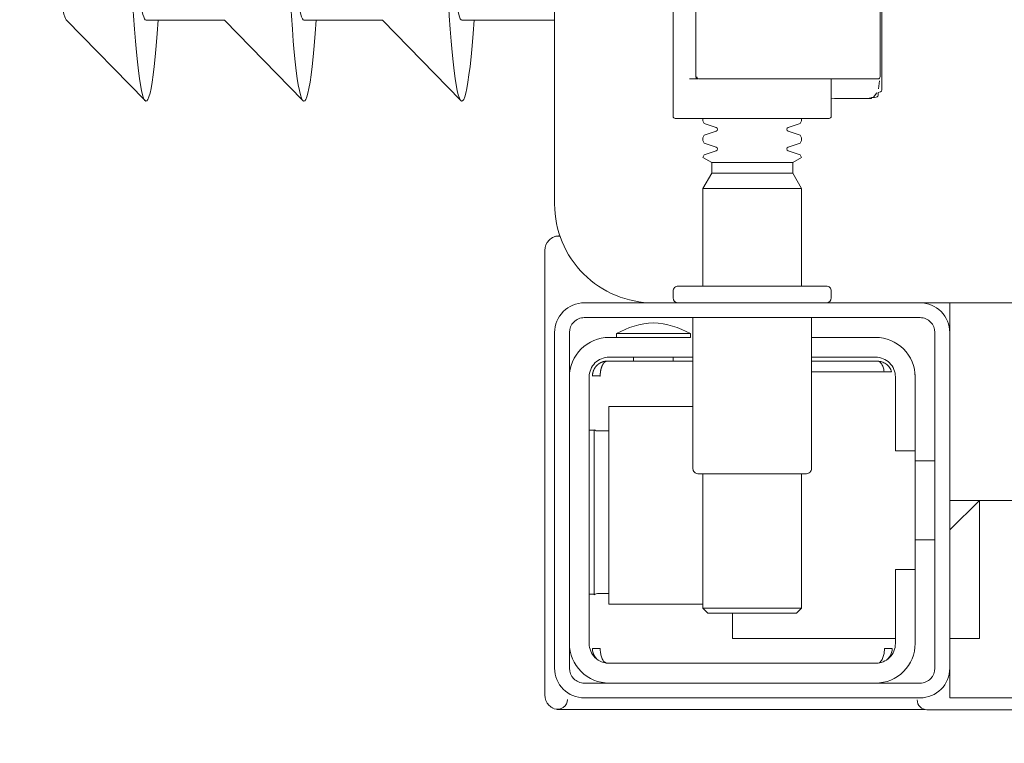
# Model space of a CAD drawing. Header units: millimetres. Extents: x 23192 to 177760, y -399809 to -79279.
# Tile 108 of 256: x 51601 to 51611, y -194671 to -194664. Entities that reach past the tile are written whole.
import ezdxf

# ---------------------------------------------------------------- set-up
doc = ezdxf.new("R2010")
doc.units = ezdxf.units.MM
doc.layers.get('0').update_dxf_attribs({"lineweight": 0})
doc.layers.add('!! wymiary osi', color=250, linetype='Continuous', lineweight=9)
doc.layers.add('!!_@ wypos sanit nd', color=7, linetype='Continuous', lineweight=0, plot=False)
doc.styles.add('TXT', font='simplex.shx')
doc.dimstyles.new('DIM50', dxfattribs={"dimscale": 5, "dimtxt": 2.5, "dimasz": 1.5, "dimexe": 0, "dimexo": 0, "dimgap": 0.5, "dimtad": 1, "dimdec": 4, "dimrnd": 0.5, "dimdsep": 46, "dimtxsty": 'TXT', "dimblk1": 'TICK1', "dimblk2": 'TICK1', "dimsah": 1, "dimcen": 0, "dimse1": 1, "dimse2": 1, "dimclrd": 1, "dimclre": 7, "dimclrt": 9, "dimadec": 0, "dimazin": 0, "dimtfac": 1, "dimtdec": 4, "dimtmove": 2, "dimatfit": 3, "dimldrblk": 'TICK1', "dimfxl": 1, "dimtolj": 1, "dimarcsym": 0})

# ---------------------------------------------------------------- blocks, each defined once
blk = doc.blocks.new('A$Cff2eaf8b')
for points in [[(-0.159934, -0.0325), (-0.172485, -0.0325, 0.405519), (-0.172, -0.032), (-0.172, -0.0313, 0.414214), (-0.1725, -0.0308), (-0.1875, -0.0308, 0.414214), (-0.188, -0.0313), (-0.188, -0.032, 0.405519), (-0.187515, -0.0325), (-0.19, -0.0325, -0.414214), (-0.2, -0.0225), (-0.2, 0.0575, -0.266001), (-0.195063, 0.066124)], [(-0.188, 0.062647), (-0.188, -0.013621, 0.414214), (-0.1878, -0.013821), (-0.175454, -0.013821), (-0.1722, -0.013821, 0.414214), (-0.172, -0.013621), (-0.172, -0.009821)], [(-0.185701, -0.002021), (-0.1857, -0.009616), (-0.1857, -0.002021), (-0.185671, -0.001918), (-0.185592, -0.001844), (-0.176957, -0.001821), (-0.167251, -0.001821, -0.414214), (-0.167051, -0.002021), (-0.167051, -0.009621, -0.414214), (-0.167251, -0.009821), (-0.185431, -0.009821), (-0.185527, -0.009779), (-0.185597, -0.009621)], [(-0.185, -0.013821), (-0.185, -0.014063, -0.050055), (-0.184854, -0.014324), (-0.183637, -0.014732, -0.719897), (-0.183637, -0.015111), (-0.184854, -0.015518, -0.050055), (-0.185, -0.01578), (-0.185, -0.016063, -0.050055), (-0.184854, -0.016324), (-0.183637, -0.016732, -0.719897), (-0.183637, -0.017111), (-0.184854, -0.017518, -0.050055), (-0.185, -0.01778), (-0.1841, -0.018299), (-0.1841, -0.019362), (-0.185, -0.020921), (-0.185, -0.0308)], [(-0.175, -0.013821), (-0.175, -0.014063, 0.050055), (-0.175147, -0.014324), (-0.176364, -0.014732, 0.719897), (-0.176364, -0.015111), (-0.175147, -0.015518, 0.050055), (-0.175, -0.01578), (-0.175, -0.016063, 0.050055), (-0.175147, -0.016324), (-0.176364, -0.016732, 0.719897), (-0.176364, -0.017111), (-0.175147, -0.017518, 0.050055), (-0.175, -0.01778), (-0.1759, -0.018299), (-0.1759, -0.019362), (-0.175, -0.020921), (-0.175, -0.0308)], [(-0.200108, -0.025837, 0.091301), (-0.200556, -0.026145, 0.198909), (-0.200995, -0.027205)], [(-0.199447, -0.025782, 0.170835), (-0.200108, -0.025837)], [(-0.18625, -0.035619, 0.119096), (-0.19, -0.034537, 0.119096), (-0.19375, -0.035619)], [(-0.186, -0.034), (-0.186, -0.0493, 0.414214), (-0.1855, -0.0498), (-0.1745, -0.0498, 0.414214), (-0.174, -0.0493), (-0.174, -0.034)], [(-0.1985, -0.04, -0.414214), (-0.1945, -0.036), (-0.18625, -0.036), (-0.18625, -0.035619), (-0.19375, -0.035619), (-0.19375, -0.036)], [(-0.174, -0.036), (-0.1675, -0.036, -0.414214), (-0.1635, -0.04), (-0.163531, -0.0395)], [(-0.186, -0.038), (-0.1945, -0.038, 0.414214), (-0.1965, -0.04), (-0.1965, -0.067, 0.414214), (-0.1945, -0.069), (-0.1675, -0.069, 0.414214), (-0.1655, -0.067), (-0.1655, -0.0595), (-0.1635, -0.0595), (-0.1635, -0.04)], [(-0.1635, -0.0475), (-0.1655, -0.0475), (-0.1655, -0.04, 0.414214), (-0.1675, -0.038), (-0.174, -0.038)], [(-0.1945, -0.061933), (-0.195152, -0.061936), (-0.195423, -0.061938), (-0.195602, -0.061941), (-0.195668, -0.061944, 0.116465), (-0.195892, -0.061996), (-0.196008, -0.062055), (-0.196008, -0.045346), (-0.195892, -0.045404, 0.116465), (-0.195668, -0.045457), (-0.195423, -0.045463), (-0.195152, -0.045465), (-0.1945, -0.045468)], [(-0.1675, -0.071, 0.414214), (-0.1635, -0.067), (-0.1635, -0.0595)], [(-0.1985, -0.067, 0.414214), (-0.1945, -0.071)], [(-0.200995, -0.072196, 0.198909), (-0.200556, -0.073256, 0.091301), (-0.200108, -0.073564)], [(-0.162367, -0.073693), (-0.162497, -0.073692), (-0.162689, -0.07369), (-0.162938, -0.073689), (-0.163235, -0.073688), (-0.163568, -0.073687), (-0.163928, -0.073687), (-0.164277, -0.073687), (-0.197711, -0.073687), (-0.198411, -0.073687), (-0.199029, -0.073689), (-0.199484, -0.073692), (-0.19961, -0.073687), (-0.19973, -0.073673), (-0.199839, -0.073652), (-0.200035, -0.073594, 0.517033), (-0.198699, -0.072655)], [(-0.1633, -0.072701, 0.412536), (-0.1623, -0.073695), (-0.112506, -0.073695), (-0.112215, -0.073667), (-0.111935, -0.073583), (-0.111677, -0.073445), (-0.11145, -0.073261), (-0.111264, -0.073036), (-0.111124, -0.072779), (-0.111037, -0.0725)]]:
    blk.add_lwpolyline(points, format="xyb")
for points in [[(-0.166876, -0.000701), (-0.166876, -0.010942), (-0.166917, -0.011068), (-0.167013, -0.011148), (-0.167254, -0.011204), (-0.167254, -0.011465), (-0.167282, -0.011569), (-0.167353, -0.011643), (-0.167465, -0.011681), (-0.167624, -0.011693), (-0.16775, -0.011698), (-0.167894, -0.011715), (-0.167971, -0.011793), (-0.168071, -0.01182), (-0.168199, -0.011821), (-0.171673, -0.011821), (-0.172, -0.011768)], [(-0.249446, -0.003829), (-0.241468, -0.012018)], [(-0.241365, -0.003874), (-0.233416, -0.003874), (-0.225483, -0.012018)], [(-0.225379, -0.003874), (-0.217431, -0.003874), (-0.209497, -0.012018)], [(-0.2, -0.003874), (-0.209394, -0.003874)], [(-0.186334, -0.009821), (-0.185506, -0.009821), (-0.185671, -0.009725), (-0.1857, -0.009621)], [(-0.167128, -0.010017), (-0.167144, -0.01028), (-0.167229, -0.010814)], [(-0.167384, -0.011223), (-0.167719, -0.011671), (-0.168293, -0.011816)], [(-0.1841, -0.018299), (-0.1759, -0.018299)], [(-0.1759, -0.019362), (-0.1841, -0.019362)], [(-0.175, -0.020921), (-0.185, -0.020921)], [(-0.200009, -0.025798), (-0.199877, -0.025758), (-0.199758, -0.025732), (-0.199626, -0.025715), (-0.199482, -0.025709)], [(-0.200995, -0.027205), (-0.200995, -0.072196)], [(-0.16, -0.0355), (-0.16, -0.0325), (0.16, -0.0325), (0.16, -0.0355)], [(-0.16, -0.0485), (-0.16, -0.0365)], [(-0.194782, -0.038401), (-0.186, -0.038401)], [(-0.192, -0.038), (-0.192, -0.038401)], [(-0.188, -0.038), (-0.188, -0.038401)], [(-0.166638, -0.0395), (-0.166664, -0.039342), (-0.166688, -0.039229), (-0.166717, -0.03912), (-0.166751, -0.039016), (-0.166788, -0.038918), (-0.166836, -0.038813), (-0.166889, -0.038719), (-0.166946, -0.038635), (-0.167015, -0.038553), (-0.167098, -0.038482), (-0.167185, -0.038432), (-0.167285, -0.038401), (-0.167184, -0.038408), (-0.167079, -0.038422), (-0.166965, -0.038446), (-0.166864, -0.038475), (-0.166767, -0.038511), (-0.166663, -0.038558), (-0.166571, -0.038608), (-0.166463, -0.038677), (-0.166362, -0.038756), (-0.166268, -0.038843), (-0.166182, -0.038937), (-0.166104, -0.039039), (-0.166035, -0.039147), (-0.165975, -0.03926), (-0.165926, -0.039378), (-0.165886, -0.0395), (-0.174, -0.0395)], [(-0.174, -0.038401), (-0.167218, -0.038401)], [(-0.185, -0.063), (-0.1945, -0.063), (-0.1945, -0.043), (-0.186, -0.043)], [(-0.195911, -0.045395), (-0.196019, -0.045393), (-0.196157, -0.045392), (-0.19632, -0.04539), (-0.1965, -0.045389)], [(-0.1615, -0.0485), (-0.1635, -0.0485)], [(-0.185, -0.0498), (-0.185, -0.063421), (-0.1845, -0.063921), (-0.1755, -0.063921), (-0.175, -0.063421), (-0.175, -0.0498)], [(0.16, -0.0555), (0.157, -0.0525), (0.16, -0.0525), (-0.16, -0.0525), (-0.157, -0.0525), (-0.16, -0.0555)], [(-0.157, -0.0525), (-0.157, -0.0665), (-0.16, -0.0665)], [(-0.1615, -0.0565), (-0.1635, -0.0565)], [(-0.1965, -0.062012), (-0.19632, -0.062011), (-0.196157, -0.062009), (-0.196019, -0.062008), (-0.195911, -0.062006)], [(-0.175, -0.063421), (-0.185, -0.063421)], [(-0.182, -0.063921), (-0.182, -0.0665), (-0.1655, -0.0665)], [(-0.166363, -0.068646), (-0.166253, -0.068543), (-0.166186, -0.068468), (-0.166124, -0.068389), (-0.166061, -0.068296), (-0.166006, -0.068202), (-0.16596, -0.068106), (-0.165921, -0.068011), (-0.165887, -0.067905), (-0.165862, -0.0678), (-0.165844, -0.067695), (-0.165835, -0.067595), (-0.165833, -0.067492), (-0.165933, -0.0675), (-0.166066, -0.0675), (-0.166298, -0.0675), (-0.166407, -0.0675), (-0.166507, -0.0675), (-0.166609, -0.067497), (-0.166612, -0.067597), (-0.166621, -0.067698), (-0.166627, -0.0678), (-0.166638, -0.067902), (-0.166654, -0.068004), (-0.166674, -0.068108), (-0.166699, -0.068213), (-0.166728, -0.068315), (-0.16676, -0.068411), (-0.166804, -0.068519), (-0.166852, -0.068618), (-0.166904, -0.068707), (-0.16697, -0.068797), (-0.167041, -0.068872), (-0.16712, -0.068934), (-0.167254, -0.069), (-0.194751, -0.069), (-0.19493, -0.068897), (-0.195009, -0.068821), (-0.195076, -0.068736), (-0.195131, -0.068649), (-0.195182, -0.06855), (-0.195223, -0.068456), (-0.195259, -0.068355), (-0.195292, -0.068247), (-0.19532, -0.068135), (-0.19534, -0.068034), (-0.195357, -0.067931), (-0.19537, -0.067826), (-0.19538, -0.067718), (-0.195386, -0.067604), (-0.195388, -0.0675), (-0.196168, -0.067514), (-0.196163, -0.067615), (-0.196152, -0.067721), (-0.196132, -0.067827), (-0.196106, -0.067927), (-0.196071, -0.068032), (-0.196032, -0.068125), (-0.195981, -0.068226), (-0.195926, -0.068317), (-0.195863, -0.068407), (-0.195793, -0.068493), (-0.195716, -0.068573), (-0.195635, -0.068647)], [(-0.03305, -0.0725), (-0.16, -0.0725), (-0.16, -0.0695)]]:
    blk.add_lwpolyline(points)
for points in [[(-0.2, -0.0695), (-0.2, -0.0355, -0.414214), (-0.197, -0.0325), (-0.163, -0.0325, -0.414214), (-0.16, -0.0355), (-0.16, -0.0695, -0.414214), (-0.163, -0.0725), (-0.197, -0.0725, -0.414214)], [(-0.1615, -0.0355), (-0.1615, -0.0695, -0.414214), (-0.163, -0.071), (-0.197, -0.071, -0.414214), (-0.1985, -0.0695), (-0.1985, -0.0355, -0.414214), (-0.197, -0.034), (-0.163, -0.034, -0.414214)]]:
    blk.add_lwpolyline(points, format="xyb", close=True)
blk.add_lwpolyline([(-0.194668, -0.038401), (-0.194666, -0.038401), (-0.194665, -0.038401), (-0.194665, -0.038401), (-0.194664, -0.038401), (-0.194663, -0.038401), (-0.194663, -0.038401), (-0.194663, -0.038401), (-0.194662, -0.038401), (-0.194662, -0.038401), (-0.194663, -0.038401), (-0.194663, -0.038401), (-0.194663, -0.038401), (-0.194664, -0.038401), (-0.194664, -0.038401), (-0.194665, -0.038401), (-0.194667, -0.038401), (-0.194669, -0.038401), (-0.194671, -0.038401), (-0.194674, -0.038401), (-0.194676, -0.038402), (-0.194679, -0.038402), (-0.194682, -0.038402), (-0.194694, -0.038402), (-0.1947, -0.038403), (-0.194706, -0.038403), (-0.194709, -0.038403), (-0.194711, -0.038404), (-0.194714, -0.038404), (-0.194716, -0.038404), (-0.194719, -0.038404), (-0.194721, -0.038405), (-0.194725, -0.038405), (-0.194727, -0.038406), (-0.194728, -0.038406), (-0.194731, -0.038407), (-0.194733, -0.038407), (-0.194734, -0.038407), (-0.194735, -0.038407), (-0.194737, -0.038408), (-0.194738, -0.038408), (-0.19474, -0.038408), (-0.194741, -0.038409), (-0.194743, -0.038409), (-0.194745, -0.03841), (-0.194748, -0.03841), (-0.19475, -0.038411), (-0.194753, -0.038411), (-0.194755, -0.038412), (-0.194758, -0.038413), (-0.194761, -0.038413), (-0.194764, -0.038414), (-0.194767, -0.038415), (-0.19477, -0.038416), (-0.194774, -0.038417), (-0.19478, -0.038419), (-0.194787, -0.038421), (-0.194794, -0.038424), (-0.194801, -0.038426), (-0.194807, -0.038429), (-0.194814, -0.038432), (-0.194821, -0.038435), (-0.194828, -0.038438), (-0.194836, -0.038442), (-0.194843, -0.038445), (-0.19485, -0.038449), (-0.194857, -0.038453), (-0.194864, -0.038457), (-0.194871, -0.038461), (-0.194878, -0.038466), (-0.194885, -0.03847), (-0.194892, -0.038475), (-0.194899, -0.03848), (-0.194906, -0.038485), (-0.194913, -0.03849), (-0.19492, -0.038496), (-0.194927, -0.038501), (-0.194934, -0.038507), (-0.194941, -0.038512), (-0.194947, -0.038518), (-0.194954, -0.038524), (-0.194961, -0.038531), (-0.194968, -0.038537), (-0.194974, -0.038543), (-0.194981, -0.03855), (-0.194988, -0.038557), (-0.194994, -0.038564), (-0.195001, -0.038571), (-0.195008, -0.038578), (-0.195014, -0.038586), (-0.195021, -0.038593), (-0.195027, -0.038601), (-0.195034, -0.038609), (-0.19504, -0.038617), (-0.195046, -0.038625), (-0.195053, -0.038633), (-0.195059, -0.038641), (-0.195065, -0.03865), (-0.195071, -0.038658), (-0.195077, -0.038667), (-0.195084, -0.038676), (-0.19509, -0.038685), (-0.195096, -0.038694), (-0.195102, -0.038703), (-0.195107, -0.038713), (-0.195113, -0.038722), (-0.195119, -0.038732), (-0.195125, -0.038742), (-0.195131, -0.038752), (-0.195136, -0.038762), (-0.195142, -0.038772), (-0.195147, -0.038782), (-0.195153, -0.038792), (-0.195158, -0.038803), (-0.195164, -0.038814), (-0.195169, -0.038824), (-0.195174, -0.038835), (-0.19518, -0.038846), (-0.195185, -0.038857), (-0.19519, -0.038868), (-0.195195, -0.03888), (-0.1952, -0.038891), (-0.195205, -0.038903), (-0.19521, -0.038914), (-0.195215, -0.038926), (-0.19522, -0.038938), (-0.195224, -0.03895), (-0.195229, -0.038962), (-0.195234, -0.038974), (-0.195238, -0.038986), (-0.195243, -0.038999), (-0.195247, -0.039011), (-0.195252, -0.039023), (-0.19526, -0.039048), (-0.195268, -0.039074), (-0.195276, -0.039099), (-0.195284, -0.039125), (-0.195291, -0.039151), (-0.195298, -0.039177), (-0.195305, -0.039203), (-0.195312, -0.039229), (-0.195318, -0.039255), (-0.195324, -0.039282), (-0.195329, -0.039308), (-0.195335, -0.039335), (-0.19534, -0.039361), (-0.195344, -0.039388), (-0.195349, -0.039415), (-0.195353, -0.039441), (-0.195357, -0.039468), (-0.195361, -0.039495), (-0.195364, -0.039522), (-0.195368, -0.039548), (-0.19537, -0.039575), (-0.195373, -0.039602), (-0.195374, -0.039615), (-0.195375, -0.039621), (-0.195375, -0.039628), (-0.195376, -0.039634), (-0.195376, -0.03964), (-0.195377, -0.039646), (-0.195377, -0.039652), (-0.195378, -0.039658), (-0.195378, -0.039664), (-0.195379, -0.039669), (-0.195379, -0.039675), (-0.195379, -0.03968), (-0.19538, -0.039685), (-0.19538, -0.03969), (-0.19538, -0.039695), (-0.195381, -0.0397), (-0.195381, -0.039704), (-0.195381, -0.039709), (-0.195381, -0.039713), (-0.195382, -0.039717), (-0.195382, -0.03972), (-0.195382, -0.039724), (-0.195382, -0.039727), (-0.195382, -0.03973), (-0.195382, -0.039733), (-0.195383, -0.039736), (-0.195383, -0.039739), (-0.195383, -0.039741), (-0.195383, -0.039743), (-0.195383, -0.039746), (-0.195383, -0.03975), (-0.195384, -0.039753), (-0.195384, -0.039756), (-0.195384, -0.039759), (-0.195384, -0.039765), (-0.195385, -0.039771), (-0.195385, -0.039776), (-0.195385, -0.039781), (-0.195386, -0.039786), (-0.195386, -0.03979), (-0.195386, -0.039795), (-0.195386, -0.039799), (-0.195386, -0.039804), (-0.195386, -0.039809), (-0.195386, -0.039813), (-0.195385, -0.039818), (-0.195385, -0.039823), (-0.195384, -0.039827), (-0.195384, -0.039832), (-0.195383, -0.039836), (-0.195382, -0.03984), (-0.195381, -0.039844), (-0.19538, -0.039851), (-0.195379, -0.039859), (-0.195378, -0.039863), (-0.195378, -0.039867), (-0.195378, -0.03987), (-0.195378, -0.039874), (-0.195378, -0.039878), (-0.195379, -0.039881), (-0.195379, -0.039885), (-0.19538, -0.039889), (-0.195382, -0.039892), (-0.195383, -0.039894), (-0.195383, -0.039895), (-0.195384, -0.039897), (-0.195385, -0.039898), (-0.195386, -0.039899), (-0.195388, -0.039901), (-0.195389, -0.039903), (-0.195391, -0.039904), (-0.195393, -0.039906), (-0.195396, -0.039907), (-0.195398, -0.039908), (-0.1954, -0.039909), (-0.195402, -0.03991), (-0.195405, -0.03991), (-0.19541, -0.03991), (-0.195414, -0.03991), (-0.195419, -0.039909), (-0.195424, -0.039908), (-0.195433, -0.039905), (-0.195443, -0.039901), (-0.195448, -0.0399), (-0.195453, -0.039898), (-0.195459, -0.039897), (-0.195462, -0.039897), (-0.195466, -0.039896), (-0.195473, -0.039896), (-0.19548, -0.039896), (-0.195488, -0.039896), (-0.195496, -0.039896), (-0.195504, -0.039897), (-0.195512, -0.039898), (-0.195521, -0.039898), (-0.19553, -0.039899), (-0.19554, -0.0399), (-0.19555, -0.0399), (-0.195561, -0.039901), (-0.195571, -0.039901), (-0.195582, -0.039901), (-0.195592, -0.039901), (-0.195614, -0.039901), (-0.195636, -0.039901), (-0.195657, -0.039901), (-0.195678, -0.039901), (-0.195699, -0.039901), (-0.195739, -0.039901), (-0.195759, -0.039901), (-0.195778, -0.039901), (-0.19595, -0.039901), (-0.195964, -0.039901), (-0.195978, -0.039901), (-0.195992, -0.039901), (-0.196005, -0.039901), (-0.196018, -0.039901), (-0.19603, -0.039901), (-0.196042, -0.039901), (-0.196053, -0.039901), (-0.196064, -0.039901), (-0.196074, -0.039901), (-0.196084, -0.0399), (-0.196093, -0.039899), (-0.196102, -0.039898), (-0.19611, -0.039897), (-0.196117, -0.039896), (-0.19613, -0.039893), (-0.196136, -0.039893), (-0.196142, -0.039892), (-0.196146, -0.039891), (-0.196151, -0.039892), (-0.196153, -0.039892), (-0.196154, -0.039892), (-0.196156, -0.039893), (-0.196158, -0.039893), (-0.196159, -0.039894), (-0.196161, -0.039895), (-0.196162, -0.039897), (-0.196163, -0.039898), (-0.196164, -0.0399), (-0.196165, -0.039902), (-0.196165, -0.039904), (-0.196166, -0.039907), (-0.196167, -0.039909), (-0.196167, -0.03991), (-0.196167, -0.03991), (-0.196167, -0.039911), (-0.196167, -0.039911), (-0.196167, -0.03991), (-0.196168, -0.039909), (-0.196168, -0.039908), (-0.196168, -0.039906), (-0.196168, -0.039904), (-0.196168, -0.039901), (-0.196168, -0.039898), (-0.196168, -0.039894), (-0.196168, -0.039891), (-0.196168, -0.039887), (-0.196168, -0.039879), (-0.196168, -0.03987), (-0.196168, -0.039862), (-0.196167, -0.039853), (-0.196167, -0.039845), (-0.196167, -0.03984), (-0.196167, -0.039835), (-0.196166, -0.039831), (-0.196166, -0.039825), (-0.196166, -0.03982), (-0.196166, -0.039817), (-0.196165, -0.039814), (-0.196165, -0.039801), (-0.196164, -0.039794), (-0.196164, -0.039788), (-0.196163, -0.039781), (-0.196163, -0.039777), (-0.196163, -0.039773), (-0.196162, -0.03977), (-0.196162, -0.039765), (-0.196162, -0.039761), (-0.196161, -0.039757), (-0.196161, -0.039752), (-0.19616, -0.039747), (-0.196159, -0.039741), (-0.196159, -0.039736), (-0.196158, -0.03973), (-0.196158, -0.039726), (-0.196157, -0.039724), (-0.196157, -0.039721), (-0.196157, -0.039718), (-0.196156, -0.039715), (-0.196156, -0.039712), (-0.196156, -0.039708), (-0.196155, -0.039704), (-0.196154, -0.0397), (-0.196154, -0.039695), (-0.196153, -0.039691), (-0.196152, -0.039685), (-0.196152, -0.03968), (-0.196151, -0.039675), (-0.19615, -0.039669), (-0.196149, -0.039663), (-0.196148, -0.039657), (-0.196147, -0.03965), (-0.196146, -0.039644), (-0.196145, -0.039637), (-0.196143, -0.03963), (-0.196142, -0.039623), (-0.196141, -0.039616), (-0.196139, -0.039608), (-0.196138, -0.039601), (-0.196136, -0.039593), (-0.196134, -0.039585), (-0.196132, -0.039577), (-0.196131, -0.039568), (-0.196127, -0.039552), (-0.196123, -0.039535), (-0.196119, -0.039519), (-0.196114, -0.039503), (-0.19611, -0.039486), (-0.196105, -0.03947), (-0.1961, -0.039454), (-0.196095, -0.039438), (-0.196089, -0.039422), (-0.196084, -0.039406), (-0.196078, -0.03939), (-0.196072, -0.039374), (-0.196066, -0.039358), (-0.19606, -0.039343), (-0.196054, -0.039327), (-0.196047, -0.039311), (-0.196041, -0.039296), (-0.196034, -0.039281), (-0.196027, -0.039265), (-0.19602, -0.03925), (-0.196012, -0.039235), (-0.196005, -0.03922), (-0.195997, -0.039205), (-0.195989, -0.03919), (-0.195981, -0.039175), (-0.195973, -0.039161), (-0.195964, -0.039146), (-0.195956, -0.039132), (-0.195947, -0.039117), (-0.195938, -0.039103), (-0.195929, -0.039089), (-0.19592, -0.039074), (-0.195911, -0.03906), (-0.195901, -0.039047), (-0.195891, -0.039033), (-0.195881, -0.039019), (-0.195871, -0.039005), (-0.195861, -0.038992), (-0.195851, -0.038979), (-0.195841, -0.038965), (-0.19583, -0.038952), (-0.195819, -0.038939), (-0.195808, -0.038926), (-0.195797, -0.038914), (-0.195786, -0.038901), (-0.195775, -0.038888), (-0.195763, -0.038876), (-0.195752, -0.038864), (-0.19574, -0.038852), (-0.195728, -0.03884), (-0.195716, -0.038828), (-0.195704, -0.038816), (-0.195692, -0.038805), (-0.19568, -0.038793), (-0.195667, -0.038782), (-0.195654, -0.038771), (-0.195642, -0.03876), (-0.195629, -0.038749), (-0.195616, -0.038738), (-0.195603, -0.038728), (-0.19559, -0.038717), (-0.195576, -0.038707), (-0.195563, -0.038697), (-0.195549, -0.038687), (-0.195535, -0.038677), (-0.195522, -0.038667), (-0.195508, -0.038658), (-0.195494, -0.038648), (-0.19548, -0.038639), (-0.195465, -0.03863), (-0.195451, -0.038621), (-0.195437, -0.038613), (-0.195422, -0.038604), (-0.195407, -0.038596), (-0.195393, -0.038587), (-0.195378, -0.038579), (-0.195363, -0.038571), (-0.195348, -0.038564), (-0.195333, -0.038556), (-0.195318, -0.038549), (-0.195302, -0.038541), (-0.195287, -0.038534), (-0.195272, -0.038528), (-0.195256, -0.038521), (-0.195241, -0.038514), (-0.195225, -0.038508), (-0.195209, -0.038502), (-0.195193, -0.038496), (-0.195178, -0.03849), (-0.195162, -0.038484), (-0.195146, -0.038479), (-0.19513, -0.038474), (-0.195114, -0.038468), (-0.195097, -0.038464), (-0.195081, -0.038459), (-0.195065, -0.038454), (-0.195049, -0.03845), (-0.195032, -0.038446), (-0.195016, -0.038442), (-0.194999, -0.038438), (-0.194983, -0.038434), (-0.194966, -0.038431), (-0.19495, -0.038427), (-0.194933, -0.038424), (-0.194916, -0.038421), (-0.194908, -0.03842), (-0.194899, -0.038419), (-0.19489, -0.038417), (-0.19488, -0.038416), (-0.19487, -0.038414), (-0.194859, -0.038413), (-0.194848, -0.038412), (-0.194837, -0.03841), (-0.194825, -0.038409), (-0.194813, -0.038408), (-0.194801, -0.038407), (-0.194794, -0.038406), (-0.194788, -0.038406), (-0.194782, -0.038405), (-0.194777, -0.038405), (-0.194772, -0.038404), (-0.194767, -0.038404), (-0.194757, -0.038403), (-0.194747, -0.038403), (-0.194742, -0.038403), (-0.194738, -0.038402), (-0.194734, -0.038402), (-0.19473, -0.038402), (-0.194714, -0.038401), (-0.194706, -0.038401), (-0.194698, -0.038401), (-0.194696, -0.038401), (-0.194694, -0.038401), (-0.194692, -0.038401), (-0.19469, -0.038401), (-0.194688, -0.038401), (-0.194685, -0.038401), (-0.19468, -0.038401), (-0.194678, -0.038401), (-0.194675, -0.038401), (-0.194673, -0.038401), (-0.194671, -0.038401), (-0.19467, -0.038401)], close=True)
for centre, major_axis, ratio, start_param, end_param in [((-0.241365, 0.043626), (0, 0.055698), 0.04256, 0.705617, 3.691026), ((-0.225379, 0.043626), (0, 0.055698), 0.04256, 0.705617, 3.691026), ((-0.209394, 0.043626), (0, 0.055698), 0.04256, 0.705617, 3.691026), ((-0.249358, 0.043626), (0, 0.0475), 0.04256, 0.705617, 3.097928), ((-0.241365, 0.043626), (0, 0.0475), 0.04256, 0.705617, 3.141593), ((-0.225379, 0.043626), (0, 0.0475), 0.04256, 0.705617, 3.141593), ((-0.209394, 0.043626), (0, 0.0475), 0.04256, 0.705617, 3.141593), ((-0.167627, -0.011493), (0.000004, -0.0002), 0.133184, 6.278107, 6.278112), ((-0.167232, -0.010997), (0.000013, -0.0002), 0.223, 6.276731, 6.276777)]:
    blk.add_ellipse(centre, major_axis=major_axis, ratio=ratio, start_param=start_param, end_param=end_param)
blk = doc.blocks.new('TICK1')
at = {"color": 0}
for p, q in [((0, -1.4), (0, 1.4)), ((0, 0), (-1, 0))]:
    blk.add_line(p, q, dxfattribs=at)
at = {"color": 2}
blk.add_line((-1, -1), (1, 1), dxfattribs=at)
blk = doc.blocks.new('*D2593')
at = {"layer": '!! wymiary osi', "color": 1, "lineweight": -2, "transparency": 16777216}
blk.add_line((51358.2053, -194783.0883), (51358.2053, -194659.0883), dxfattribs=at)
at = {"layer": 'DEFPOINTS', "color": 0, "transparency": 16777216}
for p in [(51358.2053, -194651.5883), (51678.7114, -194651.5883), (51678.7114, -194790.5883)]:
    blk.add_point(p, dxfattribs=at)
at = {"layer": '!! wymiary osi', "color": 1, "lineweight": -2, "transparency": 16777216, "xscale": 7.5, "yscale": 7.5, "zscale": 7.5}
for p, rotation in [((51358.2053, -194651.5883), 90), ((51358.2053, -194790.5883), 270)]:
    blk.add_blockref('TICK1', p, dxfattribs=dict(at, rotation=rotation))
at = {"layer": '!! wymiary osi', "color": 9, "transparency": 16777216, "insert": (51349.4553, -194721.0883), "char_height": 12.5, "attachment_point": 5, "rotation": 90, "style": 'TXT'}
blk.add_mtext('\\A1;139', dxfattribs=at)

msp = doc.modelspace()

# ---------------------------------------------------------------- block references
at = {"layer": '!!_@ wypos sanit nd', "xscale": 100, "yscale": 100, "zscale": 100}
msp.add_blockref('A$Cff2eaf8b', (51626.21177, -194663.32131), dxfattribs=at)

# ---------------------------------------------------------------- dimensions: what is measured, and where the dimension line sits
at = {"layer": '!! wymiary osi'}
dim = msp.add_linear_dim(base=(51358.20534, -194651.5883), p1=(51678.71142, -194790.5883), p2=(51678.71142, -194651.5883), angle=90, dimstyle='DIM50', dxfattribs=at)
dim.commit()
dim.dimension.update_dxf_attribs({"geometry": '*D2593', "text_midpoint": (51349.45534, -194721.0883)})

doc.saveas('drawing.dxf')
